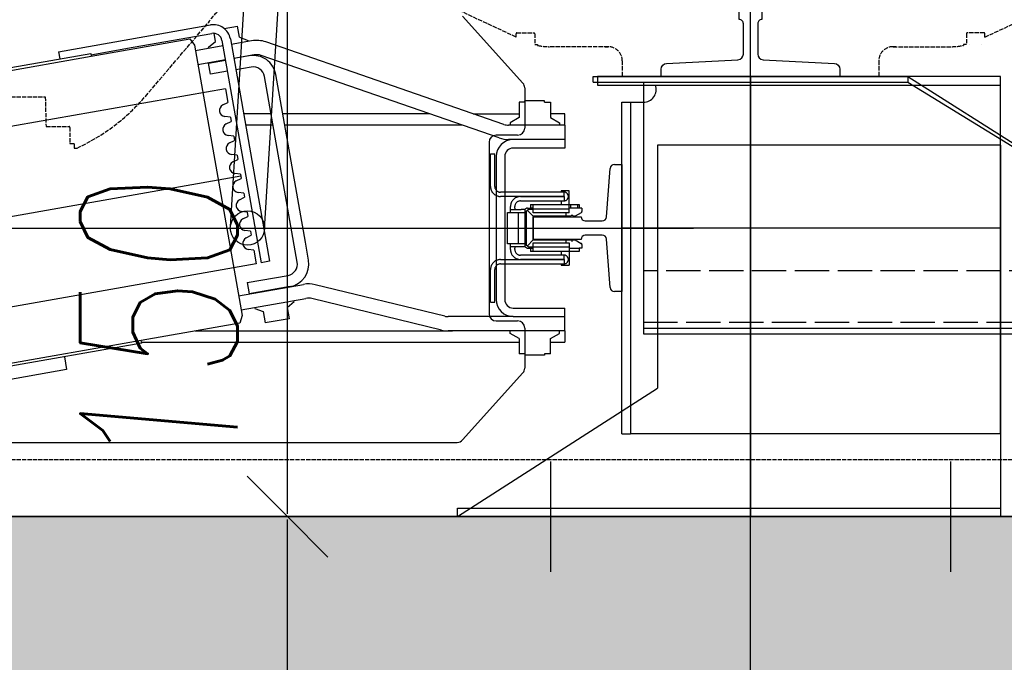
# Model space of a CAD drawing. Header units: millimetres. Extents: x 247761 to 294611, y 172579 to 236863.
# Tile 183 of 256: x 265212 to 265901, y 183428 to 183878. Entities that reach past the tile are written whole.
import ezdxf

# ---------------------------------------------------------------- set-up
doc = ezdxf.new("R2010")
doc.units = ezdxf.units.MM
doc.linetypes.add('ACAD_ISO02W100', pattern=[15, 12, -3])
for name, color, linetype in [('CONT_25', 1, 'Continuous'), ('DASH_25', 1, 'ACAD_ISO02W100'), ('KOTY 50', 7, 'Continuous'), ('NOVA', 240, 'Continuous'), ('NOVÁ TENKÁ', 240, 'Continuous'), ('SRAFA_NOVA', 10, 'Continuous')]:
    doc.layers.add(name, color=color, linetype=linetype)
doc.layers.add('PLOCHY_MISTNOSTI', color=180, linetype='Continuous', plot=False)
doc.styles.add('CS-ROMANS', font='romans.shx', dxfattribs={"width": 0.75, "oblique": 5})
doc.dimstyles.new('A_KÓTA_50', dxfattribs={"dimtxt": 110, "dimasz": 2, "dimexe": 100, "dimexo": 1500, "dimgap": 40, "dimtad": 1, "dimrnd": 1, "dimdsep": 46, "dimtxsty": 'CS-ROMANS', "dimblk": 'KOT_CARA20', "dimcen": 45, "dimse1": 1, "dimse2": 1, "dimclrd": 256, "dimclre": 256, "dimclrt": 256, "dimadec": 0, "dimazin": 0, "dimtfac": 1, "dimtix": 1, "dimtmove": 2, "dimatfit": 3, "dimldrblk": 'OBLIQUE', "dimfxl": 0, "dimtolj": 1, "dimarcsym": 0})

# ---------------------------------------------------------------- blocks, each defined once
blk = doc.blocks.new('KOT_CARA20')
for p, q in [((0, 20), (0, -20)), ((0, 0), (14.14, 14.14)), ((0, 0), (-14.14, -14.14))]:
    blk.add_line(p, q)
blk = doc.blocks.new('*D374')
at = {"layer": 'Defpoints', "color": 0, "ltscale": 5, "transparency": 16777216}
for p in [(265399.52, 183530.26), (265469.52, 183530.26), (265509.52, 183380.27)]:
    blk.add_point(p, dxfattribs=at)
at = {"layer": 'KOTY 50', "lineweight": -2, "ltscale": 5, "transparency": 16777216}
blk.add_line((265399.52, 183382.27), (265399.52, 183528.26), dxfattribs=at)
at = {"layer": 'KOTY 50', "lineweight": -2, "ltscale": 5, "transparency": 16777216, "xscale": 2, "yscale": 2, "zscale": 2}
for p, rotation in [((265399.52, 183530.26), 90), ((265399.52, 183380.27), 270)]:
    blk.add_blockref('KOT_CARA20', p, dxfattribs=dict(at, rotation=rotation))
at = {"layer": 'KOTY 50', "ltscale": 5, "transparency": 16777216, "insert": (265309.52, 183660), "char_height": 110, "attachment_point": 5, "rotation": 90, "style": 'CS-ROMANS'}
blk.add_mtext('\\A1;150', dxfattribs=at)
blk = doc.blocks.new('_OBLIQUE')
at = {"color": 0, "linetype": 'ByBlock', "ltscale": 15}
blk.add_line((-0.5, -0.5), (0.5, 0.5), dxfattribs=at)
blk = doc.blocks.new('*D375')
at = {"layer": 'Defpoints', "color": 0, "ltscale": 5, "transparency": 16777216}
for p in [(265399.52, 186380.26), (265439.52, 186380.26), (265469.52, 183530.26)]:
    blk.add_point(p, dxfattribs=at)
at = {"layer": 'KOTY 50', "lineweight": -2, "ltscale": 5, "transparency": 16777216}
blk.add_line((265399.52, 183532.26), (265399.52, 186378.26), dxfattribs=at)
at = {"layer": 'KOTY 50', "lineweight": -2, "ltscale": 5, "transparency": 16777216, "xscale": 2, "yscale": 2, "zscale": 2}
for p, rotation in [((265399.52, 186380.26), 90), ((265399.52, 183530.26), 270)]:
    blk.add_blockref('KOT_CARA20', p, dxfattribs=dict(at, rotation=rotation))
at = {"layer": 'KOTY 50', "ltscale": 5, "transparency": 16777216, "insert": (265304.52, 184955.26), "char_height": 110, "attachment_point": 5, "rotation": 90, "style": 'CS-ROMANS'}
blk.add_mtext('\\A1;2850', dxfattribs=at)
blk = doc.blocks.new('T-0001231216_TravellingCableSupport_769652_0')
at = {"layer": 'CONT_25', "ltscale": 15}
for p, q in [((-4, 110), (-4, -110)), ((-4, 110), (0, 110)), ((0, 110), (0, -110)), ((-4, 75), (-180, 75)), ((-180, 75), (-180, -325)), ((-136, 75), (-176, 75)), ((-4, -110), (-136, -325)), ((0, -110), (-136, -325)), ((0, -110), (-4, -110))]:
    blk.add_line(p, q, dxfattribs=at)
at = {"layer": 'CONT_25', "ltscale": 2}
blk.add_line((-176, 75), (-176, -325), dxfattribs=at)
at = {"layer": 'DASH_25', "ltscale": 2}
for p, q in [((-172, 75), (-172, -685)), ((-136, -325), (-136, 75))]:
    blk.add_line(p, q, dxfattribs=at)
blk = doc.blocks.new('MX20_Planview')
at = {"layer": 'DASH_25', "ltscale": 0.25}
for p, q in [((268, -543.5), (268, 543.5)), ((-27.63, 164), (-52.19, 216.67)), ((-30.54, 163.5), (-30.54, 151.5)), ((-27.63, 164), (-30.04, 164)), ((-22.54, 161.5), (-22.54, 161.5)), ((-22.54, 153.5), (-22.54, 153.5)), ((-30.04, 151), (-22.54, 151)), ((-22.54, 151), (-22.54, 149)), ((-22.54, 149), (-21.79, 149)), ((-20.94, 99.71), (-20.94, 140.78)), ((-20.94, 101.71), (-20.94, 99.71)), ((-10.94, 89.71), (0, 89.71)), ((0, -89.71), (0, 89.71)), ((-10.94, -89.71), (0, -89.71)), ((-20.94, -101.71), (-20.94, -99.71)), ((-20.94, -99.71), (-20.94, -140.78)), ((-30.54, -163.5), (-30.54, -151.5)), ((-30.04, -151), (-22.54, -151)), ((-22.54, -149), (-21.79, -149)), ((-22.54, -151), (-22.54, -149)), ((-27.63, -164), (-52.19, -216.67)), ((-27.63, -164), (-30.04, -164)), ((13.84, -423.43), (-37.67, -379.54)), ((47.02, -473.21), (50.02, -473.21)), ((47.02, -473.21), (47.02, -476.21)), ((50.02, -473.21), (50.02, -471.22)), ((35.02, -492.94), (35.02, -476.71)), ((35.52, -476.21), (47.02, -476.21)), ((14.25, -493.5), (35.02, -492.94)), ((14.25, -543.5), (14.25, -493.5))]:
    blk.add_line(p, q, dxfattribs=at)
for centre, radius, start, end in [((-30.04, 163.5), 0.5, 90, 180), ((-30.04, 151.5), 0.5, 180, 270), ((-60.94, 140.78), 40, 0, 11.85223), ((-10.94, 99.71), 10, 180, 270), ((-10.94, -99.71), 10, 90, 180), ((-60.94, -140.78), 40, 348.14777, 0), ((-30.04, -151.5), 0.5, 90, 180), ((-30.04, -163.5), 0.5, 180, 270), ((-15.94, -345.96), 40, 180, 237.10184), ((-77.38, -530.07), 140.33, 24.79239, 49.45797), ((35.52, -476.71), 0.5, 90, 180)]:
    blk.add_arc(centre, radius, start, end, dxfattribs=at)
blk = doc.blocks.new('ev výtah')
at = {"layer": 'NOVÁ TENKÁ'}
for p, q in [((28692.44, 13113.41), (28692.44, 12069.41)), ((28542.44, 12948.18), (28542.44, 12234.63)), ((28789.96, 12396.88), (28717.55, 12807.55)), ((28667.35, 12375.27), (28594.94, 12785.93)), ((28771.07, 12727.12), (28812.74, 12490.77)), ((28773.04, 12727.47), (28814.71, 12491.12)), ((28611.84, 12455.34), (28570.17, 12691.7)), ((28613.81, 12455.69), (28572.14, 12692.05)), ((28593.43, 12507.95), (28570.85, 12635.97)), ((28815.82, 12513.65), (28810.89, 12512.78)), ((28815.82, 12513.65), (28834.57, 12407.29)), ((28602.29, 12509.51), (28593.43, 12507.95)), ((28814.71, 12491.12), (28812.74, 12490.77)), ((28812.74, 12490.77), (28824.9, 12421.83)), ((28813.73, 12490.94), (28818.94, 12461.4)), ((28818.94, 12461.4), (28828.66, 12406.25)), ((28611.84, 12455.34), (28613.81, 12455.69)), ((28612.44, 12455.45), (28612.44, 12191.41)), ((28625.97, 12386.76), (28613.81, 12455.69)), ((28824.9, 12421.83), (28820.41, 12418.5)), ((28620.44, 12418.1), (28620.44, 12238.05)), ((28820.41, 12418.5), (28631.32, 12385.16)), ((28810.09, 12396.88), (28806.71, 12416.09)), ((28819.94, 12398.62), (28816.56, 12417.82)), ((28800.04, 12407.3), (28807.92, 12408.68)), ((28807.92, 12408.68), (28810.01, 12396.87)), ((28818.21, 12408.47), (28818.93, 12408.59)), ((28818.93, 12408.59), (28823.01, 12403.73)), ((28802.13, 12395.48), (28800.04, 12407.3)), ((28823.01, 12403.73), (28828.73, 12404.74)), ((28823.79, 12399.3), (28668.19, 12371.86)), ((28756.68, 12391.02), (28757.19, 12394.96)), ((28765.27, 12396.38), (28767.11, 12392.86)), ((28769.97, 12393.36), (28770.49, 12397.3)), ((28778.57, 12398.73), (28780.4, 12395.2)), ((28789.96, 12396.88), (28780.4, 12395.2)), ((28809.82, 12397.9), (28809.91, 12397.92)), ((28832.18, 12397.8), (28833.84, 12388.38)), ((28645.02, 12387.58), (28653.02, 12342.21)), ((28824.84, 12393.39), (28669.24, 12365.95)), ((28693.18, 12393.38), (29861.18, 12321.38)), ((28716.79, 12383.98), (28717.31, 12387.93)), ((28725.39, 12389.35), (28727.22, 12385.82)), ((28730.09, 12386.33), (28730.6, 12390.27)), ((28738.68, 12391.69), (28740.52, 12388.17)), ((28743.38, 12388.67), (28740.52, 12388.17)), ((28743.38, 12388.67), (28743.9, 12392.61)), ((28751.98, 12394.04), (28753.81, 12390.51)), ((28756.68, 12391.02), (28753.81, 12390.51)), ((28769.97, 12393.36), (28767.11, 12392.86)), ((28805.08, 12378.74), (28803.17, 12389.57)), ((28812.96, 12380.13), (28811.05, 12390.96)), ((28813.64, 12376.79), (28811.14, 12390.97)), ((28811.58, 12387.95), (28811.67, 12387.97)), ((28823.49, 12378.52), (28820.98, 12392.71)), ((28825.96, 12386.99), (28833.84, 12388.38)), ((28631.32, 12385.16), (28625.97, 12386.76)), ((28635.17, 12385.84), (28643.17, 12340.47)), ((28654.29, 12381.6), (28646.41, 12380.21)), ((28654.29, 12381.6), (28659.33, 12353.04)), ((28676.91, 12376.95), (28677.42, 12380.89)), ((28685.5, 12382.32), (28687.34, 12378.79)), ((28690.2, 12379.29), (28690.72, 12383.24)), ((28698.8, 12384.66), (28700.63, 12381.13)), ((28703.5, 12381.64), (28700.63, 12381.13)), ((28703.5, 12381.64), (28704.01, 12385.58)), ((28712.09, 12387.01), (28713.93, 12383.48)), ((28716.79, 12383.98), (28713.93, 12383.48)), ((28730.09, 12386.33), (28727.22, 12385.82)), ((28764.44, 12363.45), (28764.44, 12382.74)), ((28772.44, 12364.86), (28772.44, 12384.15)), ((28823.07, 12380.89), (28823.79, 12381.02)), ((28825.96, 12386.99), (28823.79, 12381.02)), ((28636.1, 12376.36), (28633.93, 12370.39)), ((28636.1, 12376.36), (28636.82, 12376.48)), ((28651.45, 12351.65), (28646.41, 12380.21)), ((28676.91, 12376.95), (28667.35, 12375.27)), ((28690.2, 12379.29), (28687.34, 12378.79)), ((28633.93, 12370.39), (28626.05, 12369)), ((28629, 12352.26), (28626.05, 12369)), ((28648.23, 12369.41), (28648.31, 12369.43)), ((28669.24, 12365.95), (28668.19, 12371.86)), ((28668.6, 12346.55), (28798.59, 12369.47)), ((28691.7, 12369.43), (29859.7, 12297.43)), ((28755.54, 12205.27), (28813.24, 12371.77)), ((28764.99, 12202), (28822.69, 12368.5)), ((28682.44, 12340.86), (28799.98, 12361.59)), ((28636.88, 12353.65), (28629, 12352.26)), ((28636.88, 12353.65), (28640.96, 12348.78)), ((28649.98, 12359.46), (28650.07, 12359.47)), ((28764.44, 12230.95), (28764.44, 12355.32)), ((28772.44, 12254.03), (28772.44, 12356.73)), ((28640.96, 12348.78), (28641.69, 12348.91)), ((28669.99, 12338.67), (28682.44, 12340.86)), ((28621, 12245.74), (28643.04, 12336.37)), ((28630.72, 12243.37), (28652.76, 12334.01)), ((28620.44, 12159.41), (28620.44, 12241.01)), ((28620.44, 12159.41), (28620.44, 12238.05)), ((28630.44, 12195.41), (28630.44, 12241.01)), ((28490.44, 12234.41), (28580.44, 12094.41)), ((28490.44, 11854.41), (28490.44, 12234.41)), ((28544.09, 12230.92), (28591.01, 12188.69)), ((28793.86, 12188.69), (28840.78, 12230.92)), ((28772.44, 12223.49), (28772.44, 12191.41)), ((28752.44, 12212.41), (28632.44, 12212.41)), ((28627.44, 12207.41), (28627.44, 12192.41)), ((28692.44, 12207.41), (28642.44, 12207.41)), ((28692.44, 12201.41), (28642.44, 12201.41)), ((28742.44, 12207.41), (28692.44, 12207.41)), ((28742.44, 12201.41), (28692.44, 12201.41)), ((28757.44, 12192.41), (28757.44, 12207.41)), ((28615.11, 12191.41), (28618.72, 12197.66)), ((28618.72, 12197.66), (28620.44, 12197.66)), ((28630.44, 12195.41), (28630.44, 12159.41)), ((28630.44, 12195.41), (28630.44, 12159.41)), ((28636.44, 12195.41), (28636.44, 12159.41)), ((28748.44, 12159.41), (28748.44, 12195.41)), ((28754.44, 12195.41), (28754.44, 12198.72)), ((28754.44, 12159.41), (28754.44, 12195.41)), ((28754.44, 12159.41), (28754.44, 12195.41)), ((28764.44, 12159.41), (28764.44, 12198.72)), ((28766.16, 12197.66), (28764.44, 12197.66)), ((28769.77, 12191.41), (28766.16, 12197.66)), ((28615.11, 12191.41), (28604.44, 12191.41)), ((28604.44, 12187.32), (28604.44, 12191.41)), ((28780.44, 12191.41), (28769.77, 12191.41)), ((28780.44, 12187.32), (28780.44, 12191.41)), ((28622.44, 12187.41), (28594.36, 12187.41)), ((28604.44, 12187.32), (28603.44, 12187.32)), ((28603.44, 12173.49), (28603.44, 12187.32)), ((28790.52, 12187.41), (28762.44, 12187.41)), ((28780.44, 12187.32), (28781.44, 12187.32)), ((28781.44, 12173.49), (28781.44, 12187.32)), ((28529.12, 12169.41), (28451.76, 12169.41)), ((28604.44, 12173.49), (28603.44, 12173.49)), ((28604.44, 12169.41), (28604.44, 12173.49)), ((28604.44, 12169.41), (28615.11, 12169.41)), ((28612.44, 12169.41), (28612.44, 12159.41)), ((28615.11, 12169.41), (28618.72, 12163.16)), ((28769.77, 12169.41), (28766.16, 12163.16)), ((28780.44, 12169.41), (28769.77, 12169.41)), ((28772.44, 12159.41), (28772.44, 12169.41)), ((28780.44, 12173.49), (28781.44, 12173.49)), ((28780.44, 12173.49), (28780.44, 12169.41)), ((28618.72, 12163.16), (28620.44, 12163.16)), ((28766.16, 12163.16), (28764.44, 12163.16)), ((28620.44, 12159.41), (28612.44, 12159.41)), ((28620.44, 12159.41), (28636.44, 12159.41)), ((28764.44, 12159.41), (28748.44, 12159.41)), ((28764.44, 12159.41), (28772.44, 12159.41)), ((28798.44, 12136.41), (28792.44, 12136.41)), ((28792.44, 12136.41), (28792.44, 11854.41)), ((28798.44, 11854.41), (28798.44, 12136.41)), ((28548.44, 12119.41), (28548.44, 12113.41)), ((28548.44, 12119.41), (28780.44, 12119.41)), ((28692.44, 11854.41), (28692.44, 12119.41)), ((28780.44, 12119.41), (28780.44, 12113.41)), ((28548.44, 11854.41), (28548.44, 12113.41)), ((28780.44, 12113.41), (28548.44, 12113.41)), ((28780.44, 12113.41), (28780.44, 12104.41)), ((28750.44, 12094.41), (28580.44, 12094.41)), ((28750.44, 11854.41), (28750.44, 12094.41)), ((28290.44, 12029.41), (31540.44, 12029.41)), ((28798.44, 12029.41), (28490.44, 12029.41)), ((28529.12, 11889.41), (28451.76, 11889.41)), ((28750.44, 11854.41), (28490.44, 11854.41)), ((28548.44, 11854.41), (28798.44, 11854.41))]:
    blk.add_line(p, q, dxfattribs=at)
at = {"layer": 'NOVÁ TENKÁ', "ltscale": 0.33}
for p, q in [((28692.44, 13001.41), (28692.44, 12181.41)), ((28728.65, 12386.07), (28656.24, 12796.74))]:
    blk.add_line(p, q, dxfattribs=at)
at = {"layer": 'NOVÁ TENKÁ', "linetype": 'Continuous', "ltscale": 15}
blk.add_line((28490.44, 12234.41), (28490.44, 12234.41), dxfattribs=at)
at = {"layer": 'NOVÁ TENKÁ', "ltscale": 3}
for p, q in [((28684.5, 12148.01), (28684.5, 12181.41)), ((28684.5, 12181.41), (28700.38, 12181.41)), ((28700.38, 12181.41), (28700.38, 12148.01)), ((28684.5, 12148.01), (28684.5, 12148.01)), ((28700.38, 12148.01), (28700.38, 12148.01)), ((28687.44, 12133.19), (28687.44, 12145.01)), ((28697.44, 12145.01), (28697.44, 12133.19)), ((28650.71, 12127.62), (28684.67, 12130.2)), ((28700.21, 12130.2), (28734.17, 12127.62)), ((28647.94, 12119.41), (28647.94, 12124.62)), ((28736.94, 12119.41), (28647.94, 12119.41)), ((28736.94, 12124.63), (28736.94, 12119.41))]:
    blk.add_line(p, q, dxfattribs=at)
at = {"layer": 'NOVÁ TENKÁ'}
for points in [[(28490.44, 12234.41), (28496.44, 12234.41), (28496.44, 11854.41)], [(28640.44, 12211.4), (28640.44, 12208.4)], [(28640.44, 12211.4), (28663.37, 12211.4)], [(28640.44, 12208.4), (28663.37, 12208.4)], [(28670.34, 12204.34), (28670.34, 12204.78), (28670.34, 12205.14), (28670.25, 12205.49), (28670.17, 12205.75), (28670.17, 12206.11), (28669.99, 12206.46), (28669.9, 12206.81), (28669.81, 12207.08), (28669.64, 12207.43), (28669.46, 12207.69), (28669.37, 12208.05), (28669.11, 12208.31), (28668.93, 12208.58), (28668.75, 12208.84), (28668.49, 12209.11), (28668.31, 12209.37), (28668.05, 12209.55), (28667.78, 12209.81), (28667.52, 12209.99), (28667.25, 12210.16), (28666.99, 12210.34), (28666.64, 12210.52), (28666.37, 12210.69), (28666.11, 12210.87), (28665.75, 12210.96), (28665.4, 12211.05), (28665.05, 12211.13), (28664.78, 12211.22), (28664.43, 12211.31), (28664.08, 12211.31), (28663.73, 12211.4), (28663.37, 12211.4)], [(28667.34, 12204.34), (28667.34, 12204.78), (28667.25, 12205.22), (28667.17, 12205.58), (28666.99, 12205.93), (28666.9, 12206.28), (28666.64, 12206.64), (28666.46, 12206.9), (28666.2, 12207.25), (28665.84, 12207.43), (28665.58, 12207.69), (28665.23, 12207.87), (28664.87, 12208.05), (28664.52, 12208.22), (28664.17, 12208.31), (28663.73, 12208.4), (28663.37, 12208.4)], [(28721.59, 12211.4), (28721.15, 12211.4), (28720.8, 12211.31), (28720.45, 12211.31), (28720.18, 12211.22), (28719.83, 12211.13), (28719.48, 12211.05), (28719.12, 12210.96), (28718.86, 12210.87), (28718.5, 12210.69), (28718.24, 12210.52), (28717.89, 12210.34), (28717.62, 12210.16), (28717.36, 12209.99), (28717.09, 12209.81), (28716.83, 12209.55), (28716.56, 12209.37), (28716.39, 12209.11), (28716.12, 12208.84), (28715.95, 12208.58), (28715.77, 12208.31), (28715.59, 12208.05), (28715.42, 12207.69), (28715.24, 12207.43), (28715.06, 12207.08), (28714.98, 12206.81), (28714.89, 12206.46), (28714.8, 12206.11), (28714.71, 12205.75), (28714.62, 12205.49), (28714.62, 12205.14), (28714.54, 12204.78), (28714.54, 12204.34)], [(28721.59, 12208.4), (28721.15, 12208.4), (28720.71, 12208.31), (28720.36, 12208.22), (28720, 12208.05), (28719.65, 12207.87), (28719.3, 12207.69), (28719.03, 12207.43), (28718.68, 12207.25), (28718.5, 12206.9), (28718.24, 12206.64), (28718.06, 12206.28), (28717.89, 12205.93), (28717.71, 12205.58), (28717.62, 12205.22), (28717.53, 12204.78), (28717.53, 12204.34)], [(28721.59, 12211.4), (28744.44, 12211.4)], [(28721.59, 12208.4), (28744.44, 12208.4)], [(28744.44, 12211.4), (28744.44, 12208.4)], [(28667.34, 12204.34), (28667.34, 12159.88)], [(28670.34, 12204.34), (28670.34, 12159.88)], [(28714.54, 12159.88), (28714.54, 12204.34)], [(28717.53, 12159.88), (28717.53, 12204.34)], [(28677.49, 12197.37), (28677.05, 12197.37), (28676.69, 12197.37), (28676.34, 12197.28), (28676.08, 12197.2), (28675.72, 12197.2), (28675.37, 12197.11), (28675.02, 12196.93), (28674.75, 12196.84), (28674.4, 12196.67), (28674.13, 12196.58), (28673.78, 12196.4), (28673.52, 12196.23), (28673.25, 12195.96), (28672.99, 12195.79), (28672.72, 12195.52), (28672.46, 12195.34), (28672.28, 12195.08), (28672.02, 12194.82), (28671.84, 12194.55), (28671.67, 12194.29), (28671.49, 12194.02), (28671.31, 12193.76), (28671.14, 12193.4), (28670.96, 12193.14), (28670.87, 12192.79), (28670.78, 12192.43), (28670.69, 12192.17), (28670.61, 12191.82), (28670.52, 12191.46), (28670.52, 12191.11), (28670.43, 12190.76), (28670.43, 12190.4)], [(28677.49, 12194.37), (28677.05, 12194.37), (28676.6, 12194.29), (28676.25, 12194.2), (28675.9, 12194.11), (28675.55, 12193.93), (28675.19, 12193.67), (28674.93, 12193.49), (28674.58, 12193.23), (28674.4, 12192.96), (28674.13, 12192.61), (28673.96, 12192.26), (28673.78, 12191.9), (28673.61, 12191.55), (28673.52, 12191.2), (28673.43, 12190.76), (28673.43, 12190.4)], [(28677.49, 12197.37), (28678.46, 12197.37)], [(28677.49, 12194.37), (28678.46, 12194.37)], [(28678.46, 12197.37), (28679.43, 12197.37)], [(28679.43, 12194.37), (28678.46, 12194.37)], [(28679.43, 12197.37), (28679.43, 12189.88)], [(28679.43, 12197.37), (28681.46, 12197.37)], [(28681.46, 12187.41), (28681.46, 12199.4)], [(28681.46, 12199.4), (28703.42, 12199.4)], [(28703.42, 12199.4), (28703.42, 12187.41)], [(28703.42, 12197.37), (28705.45, 12197.37)], [(28705.45, 12197.37), (28705.45, 12189.88)], [(28705.45, 12197.37), (28706.42, 12197.37)], [(28706.42, 12194.37), (28705.45, 12194.37)], [(28706.42, 12197.37), (28707.48, 12197.37)], [(28706.42, 12194.37), (28707.48, 12194.37)], [(28714.45, 12190.4), (28714.45, 12190.76), (28714.45, 12191.11), (28714.36, 12191.46), (28714.27, 12191.82), (28714.27, 12192.17), (28714.09, 12192.43), (28714.01, 12192.79), (28713.92, 12193.14), (28713.74, 12193.4), (28713.56, 12193.76), (28713.48, 12194.02), (28713.21, 12194.29), (28713.04, 12194.55), (28712.86, 12194.82), (28712.59, 12195.08), (28712.42, 12195.34), (28712.15, 12195.52), (28711.89, 12195.79), (28711.62, 12195.96), (28711.36, 12196.23), (28711.1, 12196.4), (28710.74, 12196.58), (28710.48, 12196.67), (28710.21, 12196.84), (28709.86, 12196.93), (28709.51, 12197.11), (28709.15, 12197.2), (28708.89, 12197.2), (28708.54, 12197.28), (28708.18, 12197.37), (28707.83, 12197.37), (28707.48, 12197.37)], [(28711.45, 12190.4), (28711.45, 12190.76), (28711.36, 12191.2), (28711.27, 12191.55), (28711.1, 12191.9), (28711.01, 12192.26), (28710.74, 12192.61), (28710.57, 12192.96), (28710.3, 12193.23), (28710.04, 12193.49), (28709.68, 12193.67), (28709.33, 12193.93), (28708.98, 12194.11), (28708.63, 12194.2), (28708.27, 12194.29), (28707.83, 12194.37), (28707.48, 12194.37)], [(28670.43, 12159.88), (28670.43, 12190.4)], [(28673.43, 12159.88), (28673.43, 12190.4)], [(28679.43, 12189.79), (28679.43, 12187.14)], [(28703.42, 12191.9), (28681.46, 12191.9)], [(28705.45, 12187.14), (28705.45, 12189.79)], [(28711.45, 12190.4), (28711.45, 12159.88)], [(28714.45, 12190.4), (28714.45, 12159.88)], [(28675.9, 12181.41), (28675.9, 12183.35)], [(28678.46, 12183.35), (28675.9, 12183.35)], [(28675.9, 12156.36), (28675.9, 12181.41)], [(28675.9, 12181.41), (28681.99, 12181.41)], [(28681.46, 12187.41), (28678.46, 12183.35)], [(28680.49, 12187.41), (28680.05, 12187.32), (28679.69, 12187.23), (28679.34, 12187.05), (28678.99, 12186.79), (28678.81, 12186.52), (28678.63, 12186.17), (28678.46, 12185.82), (28678.46, 12185.38)], [(28678.46, 12185.38), (28678.46, 12183.35)], [(28678.46, 12183.35), (28678.46, 12181.41)], [(28679.07, 12156.36), (28679.07, 12181.41)], [(28679.16, 12181.41), (28679.16, 12184.41)], [(28684.19, 12181.41), (28680.05, 12185.55)], [(28681.46, 12187.41), (28680.49, 12187.41)], [(28704.21, 12186.35), (28680.66, 12186.35)], [(28703.42, 12187.41), (28681.46, 12187.41)], [(28681.99, 12181.41), (28681.99, 12156.36)], [(28684.19, 12181.41), (28684.19, 12155.83)], [(28700.69, 12181.41), (28684.19, 12181.41)], [(28704.83, 12185.55), (28700.69, 12181.41)], [(28700.69, 12155.83), (28700.69, 12181.41)], [(28702.98, 12181.41), (28708.98, 12181.41)], [(28702.98, 12156.36), (28702.98, 12181.41)], [(28704.48, 12187.41), (28703.42, 12187.41)], [(28706.42, 12183.35), (28703.42, 12187.41)], [(28706.42, 12185.38), (28706.42, 12185.82), (28706.33, 12186.17), (28706.07, 12186.52), (28705.89, 12186.79), (28705.54, 12187.05), (28705.18, 12187.23), (28704.83, 12187.32), (28704.48, 12187.41)], [(28705.71, 12184.41), (28705.71, 12181.41)], [(28705.89, 12181.41), (28705.89, 12156.36)], [(28706.42, 12185.38), (28706.42, 12183.35)], [(28708.98, 12183.35), (28706.42, 12183.35)], [(28706.42, 12181.41), (28706.42, 12183.35)], [(28708.98, 12183.35), (28708.98, 12181.41)], [(28708.98, 12181.41), (28708.98, 12156.36)], [(28666.46, 12161.91), (28666.46, 12156.36)], [(28667.34, 12161.91), (28666.46, 12161.91)], [(28670.34, 12159.88), (28667.34, 12159.88)], [(28667.34, 12159.88), (28667.34, 12159.62), (28667.43, 12159.35), (28667.52, 12159), (28667.61, 12158.74), (28667.7, 12158.47), (28667.87, 12158.21), (28668.05, 12157.94), (28668.22, 12157.77), (28668.49, 12157.59), (28668.67, 12157.41), (28668.93, 12157.24), (28669.2, 12157.15), (28669.46, 12156.97), (28669.81, 12156.97), (28670.08, 12156.88), (28670.43, 12156.88)], [(28670.43, 12161.91), (28670.34, 12161.91)], [(28670.34, 12159.88), (28670.43, 12159.88)], [(28670.43, 12159.88), (28673.43, 12159.88)], [(28670.43, 12156.88), (28670.69, 12156.88), (28671.05, 12156.97), (28671.31, 12156.97), (28671.58, 12157.15), (28671.84, 12157.24), (28672.11, 12157.41), (28672.37, 12157.59), (28672.55, 12157.77), (28672.72, 12157.94), (28672.9, 12158.21), (28673.08, 12158.47), (28673.16, 12158.74), (28673.34, 12159), (28673.34, 12159.35), (28673.43, 12159.62), (28673.43, 12159.88)], [(28670.43, 12159.88), (28670.43, 12159.88)], [(28675.9, 12161.91), (28673.43, 12161.91)], [(28711.45, 12161.91), (28708.98, 12161.91)], [(28714.45, 12159.88), (28711.45, 12159.88)], [(28711.45, 12159.88), (28711.45, 12159.62), (28711.54, 12159.35), (28711.62, 12159), (28711.71, 12158.74), (28711.8, 12158.47), (28711.98, 12158.21), (28712.15, 12157.94), (28712.33, 12157.77), (28712.59, 12157.59), (28712.77, 12157.41), (28713.04, 12157.24), (28713.3, 12157.15), (28713.56, 12156.97), (28713.92, 12156.97), (28714.18, 12156.88), (28714.54, 12156.88)], [(28714.54, 12161.91), (28714.45, 12161.91)], [(28714.45, 12159.88), (28714.54, 12159.88)], [(28714.54, 12159.88), (28717.53, 12159.88)], [(28714.54, 12156.88), (28714.8, 12156.88), (28715.15, 12156.97), (28715.42, 12156.97), (28715.68, 12157.15), (28715.95, 12157.24), (28716.21, 12157.41), (28716.48, 12157.59), (28716.65, 12157.77), (28716.83, 12157.94), (28717.01, 12158.21), (28717.18, 12158.47), (28717.27, 12158.74), (28717.45, 12159), (28717.45, 12159.35), (28717.53, 12159.62), (28717.53, 12159.88)], [(28714.54, 12159.88), (28714.54, 12159.88)], [(28718.42, 12161.91), (28717.53, 12161.91)], [(28718.42, 12156.36), (28718.42, 12161.91)], [(28681.99, 12156.36), (28666.46, 12156.36)], [(28675.9, 12149.39), (28675.9, 12156.36)], [(28678.46, 12156.36), (28678.46, 12149.39)], [(28681.99, 12158.38), (28684.19, 12158.38)], [(28683.75, 12155.03), (28683.57, 12154.68), (28683.49, 12154.41)], [(28683.49, 12154.41), (28683.57, 12154.06), (28683.75, 12153.8)], [(28683.75, 12155.03), (28683.93, 12155.12), (28684.1, 12155.39), (28684.19, 12155.56), (28684.19, 12155.83)], [(28684.19, 12152.92), (28684.19, 12153.18), (28684.1, 12153.44), (28683.93, 12153.62), (28683.75, 12153.8)], [(28700.69, 12158.38), (28702.98, 12158.38)], [(28700.69, 12155.83), (28700.69, 12155.56), (28700.77, 12155.39), (28700.95, 12155.12), (28701.13, 12155.03)], [(28701.13, 12153.8), (28700.95, 12153.62), (28700.77, 12153.44), (28700.69, 12153.18), (28700.69, 12152.92)], [(28701.13, 12155.03), (28701.39, 12154.68), (28701.48, 12154.41)], [(28701.48, 12154.41), (28701.39, 12154.06), (28701.13, 12153.8)], [(28702.98, 12156.36), (28718.42, 12156.36)], [(28706.42, 12149.39), (28706.42, 12156.36)], [(28708.98, 12155.3), (28706.42, 12155.3)], [(28708.98, 12156.36), (28708.98, 12149.39)], [(28678.46, 12149.39), (28675.9, 12149.39)], [(28678.46, 12147.36), (28678.46, 12149.39)], [(28680.84, 12147.36), (28678.46, 12147.36)], [(28680.84, 12147.36), (28681.1, 12147.45), (28681.37, 12147.53), (28681.54, 12147.71), (28681.72, 12147.89)], [(28684.1, 12152.12), (28681.72, 12147.89)], [(28684.1, 12152.12), (28684.19, 12152.39), (28684.19, 12152.65)], [(28684.19, 12152.92), (28684.19, 12152.65)], [(28700.69, 12152.65), (28700.69, 12152.92)], [(28700.69, 12152.65), (28700.69, 12152.39), (28700.86, 12152.12)], [(28703.16, 12147.89), (28700.86, 12152.12)], [(28703.16, 12147.89), (28703.33, 12147.71), (28703.51, 12147.53), (28703.77, 12147.45), (28704.04, 12147.36)], [(28706.42, 12147.36), (28704.04, 12147.36)], [(28708.98, 12150.45), (28706.42, 12150.45)], [(28708.98, 12149.39), (28706.42, 12149.39)], [(28706.42, 12147.36), (28706.42, 12149.39)]]:
    blk.add_lwpolyline(points, dxfattribs=at)
at = {"layer": 'NOVÁ TENKÁ', "ltscale": 3}
blk.add_lwpolyline([(28880.44, 12021.41), (28838.44, 12021.41), (28838.44, 12021.41, 0.414214), (28835.44, 12024.41), (28814.24, 12024.41, 0.399027), (28810.24, 12020.62), (28807.64, 11970.7, -0.399027), (28803.64, 11966.91), (28798.44, 11966.91), (28798.44, 12091.91), (28803.64, 12091.91, -0.399027), (28807.64, 12088.12), (28810.24, 12038.2, 0.399027), (28814.24, 12034.41), (28835.44, 12034.41, 0.414214), (28838.44, 12037.41), (28838.44, 12037.41), (28880.44, 12037.41)], format="xyb", close=True, dxfattribs=at)
at = {"layer": 'NOVÁ TENKÁ'}
blk.add_circle((28692.44, 12381.41), 12, dxfattribs=at)
for centre, radius, start, end in [((28774.75, 12396.74), 4.3, 27.5, 172.5), ((28822.75, 12405.21), 6, 280, 10), ((28822.75, 12405.21), 12, 280, 10), ((28748.16, 12392.05), 4.3, 27.5, 172.5), ((28761.46, 12394.4), 4.3, 27.5, 172.5), ((28708.28, 12385.02), 4.3, 27.5, 172.5), ((28721.57, 12387.36), 4.3, 27.5, 172.5), ((28734.87, 12389.71), 4.3, 27.5, 172.5), ((28681.69, 12380.33), 4.3, 27.5, 172.5), ((28694.98, 12382.68), 4.3, 27.5, 172.5), ((28797.2, 12377.35), 8, 280, 10), ((28797.2, 12377.35), 16, 280, 10), ((28803.79, 12375.05), 10, 340.88717, 10), ((28803.79, 12375.05), 20, 340.88717, 10), ((28667.21, 12354.43), 8, 190, 280), ((28667.21, 12354.43), 16, 190, 280), ((28633.33, 12338.73), 10, 346.33331, 10), ((28633.33, 12338.73), 20, 346.33331, 10), ((28640.44, 12241.01), 20, 166.33331, 180), ((28640.44, 12241.01), 10, 166.33331, 180), ((28547.44, 12234.63), 5, 180, 228.01279), ((28632.44, 12207.41), 5, 90, 180), ((28752.44, 12207.41), 5, 0, 90), ((28642.44, 12195.41), 12, 90, 180), ((28642.44, 12195.41), 6, 90, 180), ((28742.44, 12195.41), 12, 0, 90), ((28742.44, 12195.41), 6, 0, 90), ((28774.44, 12198.72), 20, 160.88717, 180), ((28774.44, 12198.72), 10, 160.88717, 180), ((28594.36, 12192.41), 5, 228.01279, 270), ((28622.44, 12192.41), 5, 270, 0), ((28762.44, 12192.41), 5, 180, 270), ((28790.52, 12192.41), 5, 270, 311.98721), ((28789.44, 12104.41), 9, 180, 289.47122)]:
    blk.add_arc(centre, radius, start, end, dxfattribs=at)
at = {"layer": 'NOVÁ TENKÁ', "ltscale": 3}
for centre, start, end in [((28684.44, 12145.01), 359.99999, 88.85401), ((28700.44, 12145.01), 91.14599, 179.99999), ((28684.44, 12133.19), 274.34323, 359.99999), ((28700.44, 12133.19), 179.99999, 265.65677), ((28650.94, 12124.62), 94.34323, 179.99999), ((28733.94, 12124.63), 359.99998, 85.65677)]:
    blk.add_arc(centre, 3, start, end, dxfattribs=at)
at = {"layer": 'NOVÁ TENKÁ'}
blk.add_point((28798.44, 12029.41), dxfattribs=at)
at = {"layer": 'NOVÁ TENKÁ', "rotation": 180}
blk.add_blockref('MX20_Planview', (28798.44, 12029.41), dxfattribs=at)
at = {"layer": 'NOVÁ TENKÁ'}
blk.add_blockref('T-0001231216_TravellingCableSupport_769652_0', (28798.44, 12029.41), dxfattribs=at)

msp = doc.modelspace()

# ---------------------------------------------------------------- hatches: boundary and pattern name
at = {"layer": 'SRAFA_NOVA'}
h = msp.add_hatch(color=253, dxfattribs=at)
h.dxf.hatch_style = 1
h.paths.add_polyline_path([(266660.567, 183530.238), (264560.567, 183530.238), (264560.567, 183380.279), (266660.567, 183380.279)])

# ---------------------------------------------------------------- linework, layer by layer
at = {"layer": 'NOVA'}
msp.add_line((266660.517, 183530.259), (264560.517, 183530.259), dxfattribs=at)
at = {"layer": 'PLOCHY_MISTNOSTI', "ltscale": 5}
msp.add_lwpolyline([(264560.517, 183530.259), (266660.517, 183530.259), (266660.517, 186380.259), (264560.517, 186380.259)], close=True, dxfattribs=at)

# ---------------------------------------------------------------- block references
at = {"layer": 'NOVÁ TENKÁ', "rotation": 90}
msp.add_blockref('ev výtah', (277752.924, 155039.82), dxfattribs=at)

# ---------------------------------------------------------------- dimensions: what is measured, and where the dimension line sits
at = {"layer": 'KOTY 50', "ltscale": 5}
dim = msp.add_linear_dim(base=(265399.519, 186380.259), p1=(265469.519, 183530.259), p2=(265439.519, 186380.259), angle=90, dimstyle='A_KÓTA_50', dxfattribs=at)
dim.commit()
dim.dimension.update_dxf_attribs({"geometry": '*D375', "text_midpoint": (265304.519, 184955.259)})
dim = msp.add_linear_dim(base=(265399.519, 183530.259), p1=(265509.518, 183380.266), p2=(265469.519, 183530.259), angle=90, dimstyle='A_KÓTA_50', dxfattribs=at)
dim.commit()
dim.dimension.update_dxf_attribs({"geometry": '*D374', "text_midpoint": (265309.519, 183660), "dimtype": 128})

doc.saveas('drawing.dxf')
